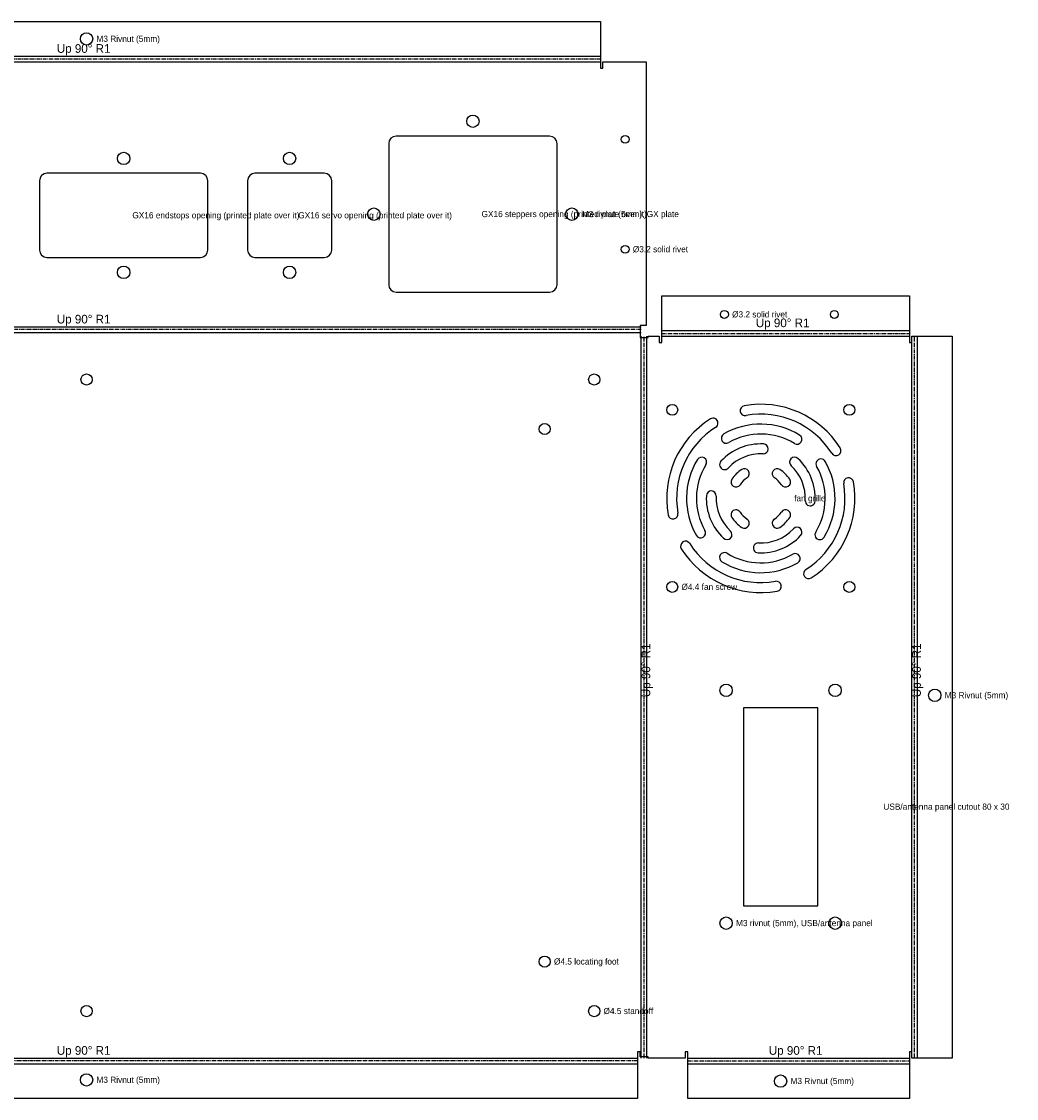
# Model space of a CAD drawing. Header units: millimetres. Extents: x -350 to 376, y -214 to 272.
# Tile 2 of 2: x -26 to 376, y -163 to 272. Entities that reach past the tile are written whole.
import ezdxf

# ---------------------------------------------------------------- set-up
doc = ezdxf.new("R2010")
doc.units = ezdxf.units.MM
doc.linetypes.add('CENTER2', pattern=[2.541, 1.587, -0.318, 0.318, -0.318])
for name, color, linetype in [('Bend Center', 1, 'CENTER2'), ('Bend Notes', 3, 'CONTINUOUS'), ('Leaders', 5, 'CONTINUOUS'), ('Visible', 7, 'CONTINUOUS'), ('Visible Narrow', 8, 'CONTINUOUS')]:
    doc.layers.add(name, color=color, linetype=linetype)

msp = doc.modelspace()

# ---------------------------------------------------------------- linework, layer by layer
at = {"layer": 'Bend Center'}
for p, q in [((207.5, 256.8929), (-207.5, 256.8929)), ((224, 147.631), (-224, 147.631)), ((225.131, -146.5), (225.131, 145)), ((232.2619, 146.131), (332.2619, 146.131)), ((334.3929, -146.5), (334.3929, 145)), ((222.5, -147.631), (-222.5, -147.631)), ((242.7619, -147.631), (332.2619, -147.631))]:
    msp.add_line(p, q, dxfattribs=at)
at = {"layer": 'Visible'}
for p, q in [((-207.5, 272.0239), (207.5, 272.0239)), ((207.5, 272.0239), (207.5, 258.5239)), ((207.5, 258.5239), (207.5, 258.0239)), ((207.5, 258.0239), (207.5, 255.7619)), ((207.5, 255.7619), (207.5, 253.2619)), ((207.5, 253.2619), (208.5, 253.2619)), ((208.5, 253.2619), (208.5, 255.7619)), ((208.5, 255.7619), (226, 255.7619)), ((226, 255.7619), (226, 149.2619)), ((122.2284, 223.91), (122, 222.7619)), ((122, 222.7619), (122, 165.7619)), ((122.8787, 224.8833), (122.2284, 223.91)), ((123.8519, 225.5336), (122.8787, 224.8833)), ((125, 225.7619), (123.8519, 225.5336)), ((187, 225.7619), (125, 225.7619)), ((188.1481, 225.5336), (187, 225.7619)), ((189.1213, 224.8833), (188.1481, 225.5336)), ((189.7716, 223.91), (189.1213, 224.8833)), ((190, 222.7619), (189.7716, 223.91)), ((190, 165.7619), (190, 222.7619)), ((-18.7716, 208.91), (-19, 207.7619)), ((-18.1213, 209.8833), (-18.7716, 208.91)), ((-17.1481, 210.5336), (-18.1213, 209.8833)), ((-16, 210.7619), (-17.1481, 210.5336)), ((46, 210.7619), (-16, 210.7619)), ((47.1481, 210.5336), (46, 210.7619)), ((48.1213, 209.8833), (47.1481, 210.5336)), ((48.7716, 208.91), (48.1213, 209.8833)), ((49, 207.7619), (48.7716, 208.91)), ((65.2284, 208.91), (65, 207.7619)), ((65.8787, 209.8833), (65.2284, 208.91)), ((66.8519, 210.5336), (65.8787, 209.8833)), ((68, 210.7619), (66.8519, 210.5336)), ((96, 210.7619), (68, 210.7619)), ((97.1481, 210.5336), (96, 210.7619)), ((98.1213, 209.8833), (97.1481, 210.5336)), ((98.7716, 208.91), (98.1213, 209.8833)), ((99, 207.7619), (98.7716, 208.91)), ((-19, 207.7619), (-19, 179.7619)), ((49, 179.7619), (49, 207.7619)), ((65, 207.7619), (65, 179.7619)), ((99, 179.7619), (99, 207.7619)), ((-19, 179.7619), (-18.7716, 178.6139)), ((-18.7716, 178.6139), (-18.1213, 177.6406)), ((48.1213, 177.6406), (48.7716, 178.6139)), ((48.7716, 178.6139), (49, 179.7619)), ((65, 179.7619), (65.2284, 178.6139)), ((65.2284, 178.6139), (65.8787, 177.6406)), ((98.1213, 177.6406), (98.7716, 178.6139)), ((98.7716, 178.6139), (99, 179.7619)), ((-18.1213, 177.6406), (-17.1481, 176.9903)), ((-17.1481, 176.9903), (-16, 176.7619)), ((-16, 176.7619), (46, 176.7619)), ((46, 176.7619), (47.1481, 176.9903)), ((47.1481, 176.9903), (48.1213, 177.6406)), ((65.8787, 177.6406), (66.8519, 176.9903)), ((66.8519, 176.9903), (68, 176.7619)), ((68, 176.7619), (96, 176.7619)), ((96, 176.7619), (97.1481, 176.9903)), ((97.1481, 176.9903), (98.1213, 177.6406)), ((122, 165.7619), (122.2284, 164.6139)), ((189.7716, 164.6139), (190, 165.7619)), ((122.2284, 164.6139), (122.8787, 163.6406)), ((122.8787, 163.6406), (123.8519, 162.9903)), ((123.8519, 162.9903), (125, 162.7619)), ((125, 162.7619), (187, 162.7619)), ((187, 162.7619), (188.1481, 162.9903)), ((188.1481, 162.9903), (189.1213, 163.6406)), ((189.1213, 163.6406), (189.7716, 164.6139)), ((232.2619, 147.7619), (232.2619, 161.2619)), ((232.2619, 161.2619), (332.2619, 161.2619)), ((332.2619, 161.2619), (332.2619, 147.7619)), ((226, 149.2619), (223.5, 149.2619)), ((223.5, 149.2619), (223.5, 144.5)), ((223.5, 144.5), (226.7619, 144.5)), ((226.7619, 144.5), (226.7619, 145)), ((226.7619, 145), (231.2619, 145)), ((231.2619, 145), (231.2619, 142.5)), ((232.2619, 147.2619), (232.2619, 147.7619)), ((232.2619, 145), (232.2619, 147.2619)), ((232.2619, 142.5), (232.2619, 145)), ((332.2619, 147.7619), (332.2619, 147.2619)), ((332.2619, 147.2619), (332.2619, 145)), ((332.2619, 145), (332.2619, 142.5)), ((333.2619, 142.5), (333.2619, 145)), ((333.2619, 145), (335.5239, 145)), ((335.5239, 145), (349.5239, 145)), ((349.5239, 145), (349.5239, -146.5)), ((231.2619, 142.5), (232.2619, 142.5)), ((332.2619, 142.5), (333.2619, 142.5)), ((295.2619, -5), (265.2619, -5)), ((265.2619, -5), (265.2619, -85)), ((295.2619, -85), (295.2619, -5)), ((265.2619, -85), (295.2619, -85)), ((223.5, -144), (222.5, -144)), ((222.5, -144), (222.5, -146.5)), ((222.5, -146.5), (222.5, -148.7619)), ((223.5, -146), (223.5, -144)), ((226.7619, -146), (223.5, -146)), ((226.7619, -146.5), (226.7619, -146)), ((241.7619, -146.5), (226.7619, -146.5)), ((242.7619, -144), (241.7619, -144)), ((241.7619, -144), (241.7619, -146.5)), ((242.7619, -146.5), (242.7619, -144)), ((242.7619, -148.7619), (242.7619, -146.5)), ((333.2619, -144), (332.2619, -144)), ((332.2619, -144), (332.2619, -146.5)), ((332.2619, -146.5), (332.2619, -148.7619)), ((333.2619, -146.5), (333.2619, -144)), ((335.5239, -146.5), (333.2619, -146.5)), ((349.5239, -146.5), (335.5239, -146.5)), ((222.5, -148.7619), (222.5, -149.2619)), ((222.5, -149.2619), (222.5, -162.7619)), ((242.7619, -149.2619), (242.7619, -148.7619)), ((242.7619, -162.7619), (242.7619, -149.2619)), ((332.2619, -148.7619), (332.2619, -149.2619)), ((332.2619, -149.2619), (332.2619, -162.7619)), ((222.5, -162.7619), (-222.5, -162.7619)), ((332.2619, -162.7619), (242.7619, -162.7619))]:
    msp.add_line(p, q, dxfattribs=at)
for centre, radius in [((0, 265.0239), 2.5), ((156, 231.7619), 2.5), ((217.5, 224.4619), 1.6), ((15, 216.7619), 2.5), ((82, 216.7619), 2.5), ((116, 194.2619), 2.5), ((196, 194.2619), 2.5), ((217.5, 180.0619), 1.6), ((15, 170.7619), 2.5), ((82, 170.7619), 2.5), ((257.5619, 153.7619), 1.6), ((301.9619, 153.7619), 1.6), ((0, 127.5), 2.25), ((205, 127.5), 2.25), ((236.5119, 115.25), 2.2), ((308.0119, 115.25), 2.2), ((185, 107.5), 2.25), ((236.5119, 43.75), 2.2), ((308.0119, 43.75), 2.2), ((258.2619, 2), 2.5), ((302.2619, 2), 2.5), ((342.5239, 0), 2.5), ((258.2619, -92), 2.5), ((302.2619, -92), 2.5), ((185, -107.5), 2.25), ((0, -127.5), 2.25), ((205, -127.5), 2.25), ((0, -155.2619), 2.5), ((280.2619, -155.7619), 2.5)]:
    msp.add_circle(centre, radius, dxfattribs=at)
for centre, radius, start, end in [((272.2619, 79.5), 38, 32.3859, 100.1042), ((265.9461, 114.9416), 2, 100.1042, 280.1042), ((272.2619, 79.5), 34, 32.3859, 100.1042), ((272.2619, 79.5), 38, 122.3859, 190.1042), ((252.9797, 109.9005), 2, 302.3859, 122.3859), ((272.2619, 79.5), 30, 58.4873, 119.8394), ((272.2619, 79.5), 34, 122.3859, 190.1042), ((258.33, 103.7879), 2, 119.8394, 299.8394), ((272.2619, 79.5), 26, 58.4873, 119.8394), ((286.8972, 103.3707), 2, 238.4873, 58.4873), ((272.2619, 79.5), 22, 87.1352, 137.0282), ((273.2615, 99.475), 2, 267.1352, 87.1352), ((248.3913, 94.1352), 2, 328.4873, 148.4873), ((272.2619, 79.5), 18, 87.1352, 137.0282), ((285.8947, 94.1338), 2, 47.0282, 227.0282), ((302.6625, 98.7823), 2, 212.3859, 32.3859), ((272.2619, 79.5), 30, 148.4873, 209.8394), ((272.2619, 79.5), 26, 148.4873, 209.8394), ((257.6282, 93.1328), 2, 137.0282, 317.0282), ((265.6522, 89.5156), 2, 303.4225, 123.4225), ((278.8717, 89.5156), 2, 56.5775, 236.5775), ((272.2619, 79.5), 18, 357.1352, 47.0282), ((272.2619, 79.5), 22, 357.1352, 47.0282), ((272.2619, 79.5), 26, 328.4873, 29.8394), ((296.5498, 93.432), 2, 29.8394, 209.8394), ((272.2619, 79.5), 30, 328.4873, 29.8394), ((262.2464, 86.1097), 2, 146.5775, 326.5775), ((272.2619, 79.5), 14, 123.4225, 146.5775), ((272.2619, 79.5), 10, 123.4225, 146.5775), ((272.2619, 79.5), 10, 33.4225, 56.5775), ((272.2619, 79.5), 14, 33.4225, 56.5775), ((282.2775, 86.1097), 2, 213.4225, 33.4225), ((307.7036, 85.8158), 2, 10.1042, 190.1042), ((272.2619, 79.5), 34, 302.3859, 10.1042), ((272.2619, 79.5), 38, 302.3859, 10.1042), ((272.2619, 79.5), 22, 177.1352, 227.0282), ((252.2869, 80.4996), 2, 357.1352, 177.1352), ((272.2619, 79.5), 18, 177.1352, 227.0282), ((292.237, 78.5004), 2, 177.1352, 357.1352), ((262.2464, 72.8903), 2, 33.4225, 213.4225), ((272.2619, 79.5), 10, 213.4225, 236.5775), ((272.2619, 79.5), 10, 303.4225, 326.5775), ((282.2775, 72.8903), 2, 326.5775, 146.5775), ((236.8203, 73.1842), 2, 190.1042, 10.1042), ((272.2619, 79.5), 14, 213.4225, 236.5775), ((265.6522, 69.4844), 2, 236.5775, 56.5775), ((278.8717, 69.4844), 2, 123.4225, 303.4225), ((272.2619, 79.5), 14, 303.4225, 326.5775), ((247.9741, 65.568), 2, 209.8394, 29.8394), ((258.6292, 64.8662), 2, 227.0282, 47.0282), ((272.2619, 79.5), 18, 267.1352, 317.0282), ((286.8957, 65.8672), 2, 317.0282, 137.0282), ((296.1326, 64.8648), 2, 148.4873, 328.4873), ((241.8614, 60.2177), 2, 32.3859, 212.3859), ((272.2619, 79.5), 34, 212.3859, 280.1042), ((271.2624, 59.525), 2, 87.1352, 267.1352), ((272.2619, 79.5), 22, 267.1352, 317.0282), ((272.2619, 79.5), 38, 212.3859, 280.1042), ((257.6267, 55.6293), 2, 58.4873, 238.4873), ((272.2619, 79.5), 26, 238.4873, 299.8394), ((286.1939, 55.2121), 2, 299.8394, 119.8394), ((272.2619, 79.5), 30, 238.4873, 299.8394), ((291.5442, 49.0995), 2, 122.3859, 302.3859), ((278.5778, 44.0584), 2, 280.1042, 100.1042)]:
    msp.add_arc(centre, radius, start, end, dxfattribs=at)
at = {"layer": 'Visible Narrow'}
for p, q in [((-207.5, 258.0239), (207.5, 258.0239)), ((-207.5, 255.7619), (207.5, 255.7619)), ((-224, 148.7619), (224, 148.7619)), ((-224, 146.5), (224, 146.5)), ((224, -146.5), (224, 145)), ((226.2619, -146.5), (226.2619, 145)), ((232.2619, 147.2619), (332.2619, 147.2619)), ((232.2619, 145), (332.2619, 145)), ((333.2619, -146.5), (333.2619, 145)), ((335.5239, -146.5), (335.5239, 145)), ((-222.5, -146.5), (222.5, -146.5)), ((242.7619, -146.5), (332.2619, -146.5)), ((-222.5, -148.7619), (222.5, -148.7619)), ((242.7619, -148.7619), (332.2619, -148.7619))]:
    msp.add_line(p, q, dxfattribs=at)

# ---------------------------------------------------------------- texts
at = {"layer": 'Bend Notes'}
for p in [(-12, 259.3929), (-12, 150.131), (270.2619, 148.631), (-12, -145.131), (275.5119, -145.131)]:
    msp.add_text('Up 90%%D R1', height=3.5, dxfattribs=at).set_placement(p)
for p in [(227.631, -0.75), (336.8929, -0.75)]:
    msp.add_text('Up 90%%D R1', height=3.5, rotation=90, dxfattribs=at).set_placement(p)
at = {"layer": 'Leaders'}
for s, p in [('M3 Rivnut (5mm)', (4, 263.8239)), ('GX16 steppers opening (printed plate over it)', (159.5, 193.0619)), ('M3 rivnut (5mm), GX plate', (200, 193.0619)), ('GX16 endstops opening (printed plate over it)', (18.5, 192.5619)), ('GX16 servo opening (printed plate over it)', (85.5, 192.5619)), ('%%c3.2 solid rivet', (220.6, 178.8619)), ('%%c3.2 solid rivet', (260.6619, 152.5619)), ('fan grille', (285.7619, 78.3)), ('%%c4.4 fan screw', (240.2119, 42.55)), ('M3 Rivnut (5mm)', (346.5239, -1.2)), ('USB/antenna panel cutout 80 x 30', (321.7619, -46.2)), ('M3 rivnut (5mm), USB/antenna panel', (262.2619, -93.2)), ('%%c4.5 locating foot', (188.75, -108.7)), ('%%c4.5 standoff', (208.75, -128.7)), ('M3 Rivnut (5mm)', (4, -156.4619)), ('M3 Rivnut (5mm)', (284.2619, -156.9619))]:
    msp.add_text(s, height=2.5, dxfattribs=at).set_placement(p)

doc.saveas('drawing.dxf')
